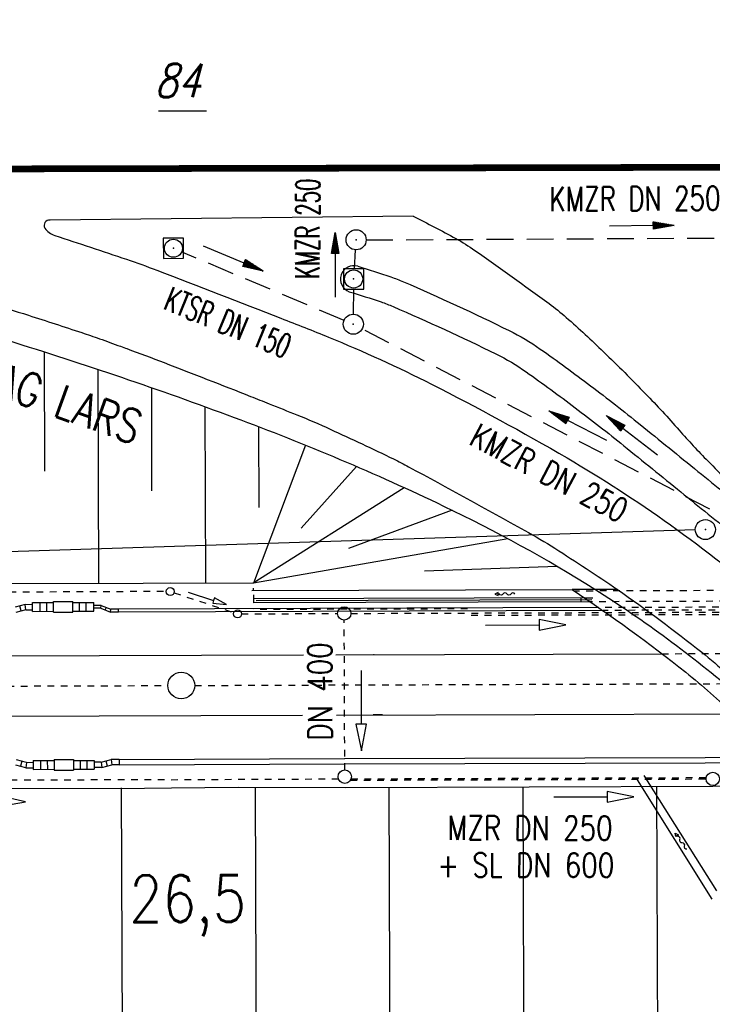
# Model space of a CAD drawing. Extents: x 0 to 1135, y 0 to 594.
# Tile 16 of 153: x 174 to 225, y 255 to 328. Entities that reach past the tile are written whole.
import ezdxf
from ezdxf.enums import TextEntityAlignment as Align

# ---------------------------------------------------------------- set-up
doc = ezdxf.new("R2010")
doc.units = 0
doc.header["$LTSCALE"] = 2
doc.header["$MEASUREMENT"] = 0
for name, pattern in [('ACAD_ISO03W100', [0.5, 0.25, -0.25]), ('ACAD_ISO05W100', [0.5, 0.25, -0.25]), ('AUSGEZOGEN', [0]), ('EinAusfädelung', [3.5, 2.5, -1]), ('GESTRICH-X2', [1.5, 1, -0.5]), ('STRICHLINIEX2', [0.5, 0.25, -0.25])]:
    doc.linetypes.add(name, pattern=pattern)
doc.layers.get('0').update_dxf_attribs({"color": 8, "linetype": 'AUSGEZOGEN'})
for name, color, linetype in [('Andere_Planungen', 15, 'CONTINUOUS'), ('Bahnachse', 7, 'CONTINUOUS'), ('BAUWOTOP', 250, 'AUSGEZOGEN'), ('Boeschungen', 15, 'CONTINUOUS'), ('BW-SCHRIFT', 8, 'AUSGEZOGEN'), ('Böschungen', 15, 'CONTINUOUS'), ('Durchlaesse', 15, 'CONTINUOUS'), ('EINAUSF', 8, 'EinAusfädelung'), ('FBRTOP', 8, 'AUSGEZOGEN'), ('FLSTNR-BAB', 7, 'AUSGEZOGEN'), ('Gleisachsen', 7, 'CONTINUOUS'), ('GRENZL-BAB', 7, 'AUSGEZOGEN'), ('GRENZP-BAB', 7, 'AUSGEZOGEN'), ('Ingenieurbauwerke', 15, 'CONTINUOUS'), ('Kabelanlagen', 15, 'CONTINUOUS'), ('KANAL', 200, 'GESTRICH-X2'), ('LAERMWAND', 8, 'AUSGEZOGEN'), ('MULDE', 8, 'AUSGEZOGEN'), ('PFEIL', 200, 'CONTINUOUS'), ('PFEILTOP', 8, 'AUSGEZOGEN'), ('SCHSYMBOL', 200, 'AUSGEZOGEN'), ('TEXTO', 200, 'CONTINUOUS'), ('Tiefenentwaesserung_und_Sammell', 15, 'CONTINUOUS')]:
    doc.layers.add(name, color=color, linetype=linetype)
doc.styles.add('ROMANS', font='romans.shx', dxfattribs={"width": 0.8})

# ---------------------------------------------------------------- blocks, each defined once
blk = doc.blocks.new('BSL_70')
at = {"layer": 'Ingenieurbauwerke', "color": 7, "linetype": 'Continuous'}
for p, q in [((204.762, 185.478), (204.641, 185.238)), ((204.881, 185.237), (204.762, 185.478)), ((204.641, 185.238), (204.881, 185.237)), ((204.761, 185.162), (204.761, 185.238))]:
    blk.add_line(p, q, dxfattribs=at)
blk.add_lwpolyline([(204.756, 183.981, 0.571882), (204.757, 184.276, -0.571882), (204.759, 184.572, 0.571882), (204.76, 184.867, -0.571882), (204.761, 185.162)], format="xyb", dxfattribs=at)
blk = doc.blocks.new('BSL_73')
at = {"layer": 'Ingenieurbauwerke', "color": 7, "linetype": 'Continuous'}
for p, q in [((186.602, 172.02), (186.868, 172.061)), ((186.868, 172.061), (186.741, 171.825)), ((186.741, 171.825), (186.602, 172.02)), ((186.611, 171.879), (186.672, 171.922))]:
    blk.add_line(p, q, dxfattribs=at)
blk.add_lwpolyline([(185.647, 171.195, -0.571882), (185.888, 171.366, 0.571882), (186.129, 171.537, -0.571882), (186.37, 171.708, 0.571882), (186.611, 171.879)], format="xyb", dxfattribs=at)
blk = doc.blocks.new('GST')
at = {"color": 0}
blk.add_circle((0, 0), 0.75, dxfattribs=at)
blk.add_point((0, 0), dxfattribs=at)
blk = doc.blocks.new('10')
blk.add_blockref('GST', (0, 0))
blk = doc.blocks.new('20')
blk.add_lwpolyline([(-0.754, -0.751), (0.754, -0.751), (0.754, 0.75), (-0.754, 0.75)], close=True)
blk.add_circle((0, 0), 0.676)
blk.add_point((0, 0))
blk = doc.blocks.new('PFEIL2')
at = {"color": 0}
for p, q in [((0.88, 0.002), (-2.401, -0.012)), ((0.881, -0.271), (0.879, 0.276)), ((0.879, 0.276), (2.429, 0.009)), ((0.911, 0.27), (0.879, 0.265)), ((0.965, 0.261), (0.879, 0.246)), ((1.019, 0.252), (0.879, 0.228)), ((1.073, 0.242), (0.879, 0.209)), ((1.127, 0.233), (0.879, 0.191)), ((1.181, 0.224), (0.879, 0.172)), ((1.235, 0.214), (0.879, 0.154)), ((1.289, 0.205), (0.879, 0.135)), ((1.343, 0.196), (0.879, 0.117)), ((1.397, 0.187), (0.879, 0.098)), ((1.451, 0.177), (0.879, 0.08)), ((1.505, 0.168), (0.879, 0.061)), ((1.559, 0.159), (0.88, 0.043)), ((1.613, 0.149), (0.88, 0.024)), ((1.668, 0.14), (0.88, 0.006)), ((1.722, 0.131), (0.88, -0.013)), ((1.776, 0.121), (0.88, -0.031)), ((1.83, 0.112), (0.88, -0.05)), ((1.884, 0.103), (0.88, -0.068)), ((1.938, 0.094), (0.88, -0.087)), ((1.992, 0.084), (0.88, -0.105)), ((2.046, 0.075), (0.88, -0.124)), ((2.1, 0.066), (0.88, -0.142)), ((2.154, 0.056), (0.88, -0.161)), ((2.208, 0.047), (0.88, -0.179)), ((2.262, 0.038), (0.881, -0.198)), ((2.316, 0.029), (0.881, -0.216)), ((2.37, 0.019), (0.881, -0.235)), ((2.424, 0.01), (0.881, -0.253)), ((2.429, 0.009), (0.881, -0.271))]:
    blk.add_line(p, q, dxfattribs=at)

msp = doc.modelspace()

# ---------------------------------------------------------------- linework, layer by layer
at = {"layer": 'Andere_Planungen', "linetype": 'Continuous'}
for points in [[(175.508, 303.613), (175.533, 294.716)], [(175.508, 303.613), (175.533, 294.716)], [(179.512, 302.307), (179.555, 286.347)], [(179.512, 302.307), (179.555, 286.347)], [(183.516, 300.942), (183.537, 293.236)], [(183.516, 300.942), (183.537, 293.236)], [(187.52, 299.518), (187.555, 286.369)], [(187.52, 299.518), (187.555, 286.369)], [(191.524, 298.031), (191.54, 291.994)], [(191.524, 298.031), (191.54, 291.994)]]:
    msp.add_lwpolyline(points, dxfattribs=at)
at = {"layer": 'Bahnachse', "linetype": 'ACAD_ISO05W100'}
for p, q in [((86.752, 278.373), (184.751, 278.707)), ((86.752, 278.373), (184.751, 278.707)), ((186.751, 278.714), (227.818, 278.854)), ((186.751, 278.714), (227.818, 278.854))]:
    msp.add_line(p, q, dxfattribs=at)
at = {"layer": 'Bahnachse', "linetype": 'Continuous'}
msp.add_circle((185.751, 278.71), 1, dxfattribs=at)
msp.add_circle((185.751, 278.71), 1, dxfattribs=at)
at = {"layer": 'BAUWOTOP'}
msp.add_line((218.347, 285.881), (214.957, 285.87), dxfattribs=at)
msp.add_line((218.347, 285.881), (214.957, 285.87), dxfattribs=at)
for points in [[(214.957, 285.87, -0.022497), (223.452, 279.695, -0.025886), (227.062, 276.495, -0.001901), (231.704, 271.894, -0.000827), (231.924, 271.674, -0.005688)], [(214.957, 285.87, -0.022497), (223.452, 279.695, -0.025886), (227.062, 276.495, -0.001901), (231.704, 271.894, -0.000827), (231.924, 271.674, -0.005688)], [(218.347, 285.881, -0.016548), (224.644, 281.189, -0.025886), (228.402, 277.857, -0.001901), (233.054, 273.247, -0.005688), (234.585, 271.683, -0.021447)], [(218.347, 285.881, -0.016548), (224.644, 281.189, -0.025886), (228.402, 277.857, -0.001901), (233.054, 273.247, -0.005688), (234.585, 271.683, -0.021447)]]:
    msp.add_lwpolyline(points, format="xyb", dxfattribs=at)
at = {"layer": 'Boeschungen'}
for p, q in [((195.028, 296.649), (191.14, 286.355)), ((195.028, 296.649), (191.14, 286.355)), ((198.84, 295.055), (194.718, 290.456)), ((198.84, 295.055), (194.718, 290.456)), ((202.418, 293.468), (191.123, 286.355)), ((202.418, 293.468), (191.123, 286.355)), ((205.995, 291.792), (198.246, 288.939)), ((205.995, 291.792), (198.246, 288.939)), ((210.141, 289.674), (191.14, 286.355)), ((210.141, 289.674), (191.14, 286.355)), ((213.844, 287.588), (203.927, 287.252)), ((213.844, 287.588), (203.927, 287.252))]:
    msp.add_line(p, q, dxfattribs=at)
at = {"layer": 'Böschungen', "linetype": 'Continuous'}
for points in [[(25, 285.832), (32.95, 285.866), (37.951, 285.847), (57.952, 285.921), (82.954, 286.026), (107.956, 286.081), (117.957, 286.144), (132.958, 286.187), (153.959, 286.277), (157.96, 286.292), (182.912, 286.346), (184.912, 286.379), (191.14, 286.355)], [(25, 285.832), (32.95, 285.866), (37.951, 285.847), (57.952, 285.921), (82.954, 286.026), (107.956, 286.081), (117.957, 286.144), (132.958, 286.187), (153.959, 286.277), (157.96, 286.292), (182.912, 286.346), (184.912, 286.379), (191.14, 286.355)], [(25, 270.531), (32.998, 270.565), (37.999, 270.546), (58.001, 270.62), (83.002, 270.725), (108.004, 270.83), (118.005, 270.842), (133.006, 270.885), (154.007, 270.976), (158.008, 270.991), (183.01, 271.046), (185.01, 271.078), (190.01, 271.109), (198.011, 271.089), (225.463, 271.184), (229.964, 271.207)], [(25, 270.531), (32.998, 270.565), (37.999, 270.546), (58.001, 270.62), (83.002, 270.725), (108.004, 270.83), (118.005, 270.842), (133.006, 270.885), (154.007, 270.976), (158.008, 270.991), (183.01, 271.046), (185.01, 271.078), (190.01, 271.109), (198.011, 271.089), (225.463, 271.184), (229.964, 271.207)], [(181.259, 271.068), (181.453, 222.114)], [(181.259, 271.068), (181.453, 222.114)], [(191.26, 271.104), (191.438, 220.026)], [(191.26, 271.104), (191.438, 220.026)], [(201.261, 271.1), (201.425, 220.938)], [(201.261, 271.1), (201.425, 220.938)], [(211.262, 271.135), (211.43, 223.75)], [(211.262, 271.135), (211.43, 223.75)], [(221.262, 271.169), (221.436, 226.563)], [(221.262, 271.169), (221.436, 226.563)]]:
    msp.add_lwpolyline(points, dxfattribs=at)
at = {"layer": 'Durchlaesse', "linetype": 'ACAD_ISO03W100'}
msp.add_line((197.967, 272.402), (197.929, 283.59), dxfattribs=at)
msp.add_line((197.967, 272.402), (197.929, 283.59), dxfattribs=at)
at = {"layer": 'Durchlaesse', "linetype": 'Continuous'}
msp.add_lwpolyline([(199.187, 279.824), (199.201, 275.824), (198.801, 275.823), (199.207, 273.824), (199.601, 275.825), (199.201, 275.824)], dxfattribs=at)
msp.add_lwpolyline([(199.187, 279.824), (199.201, 275.824), (198.801, 275.823), (199.207, 273.824), (199.601, 275.825), (199.201, 275.824)], dxfattribs=at)
at = {"layer": 'EINAUSF', "const_width": 0.5, "flags": 128}
msp.add_lwpolyline([(25, 316.956), (159.89, 317.26), (175.932, 317.296)], dxfattribs=at)
msp.add_lwpolyline([(25, 316.956), (159.89, 317.26), (175.932, 317.296)], dxfattribs=at)
at = {"layer": 'FBRTOP'}
msp.add_line((203.068, 313.753), (175.941, 313.46), dxfattribs=at)
msp.add_line((203.068, 313.753), (175.941, 313.46), dxfattribs=at)
for points in [[(180.983, 349.608, 0.000056), (198.297, 349.654, -0.000026), (235.492, 349.755, -0.000211)], [(180.983, 349.608, 0.000056), (198.297, 349.654, -0.000026), (235.492, 349.755, -0.000211)], [(276.961, 178.756, -0.000007), (276.993, 196.849, -0.000085), (276.996, 198.264, -0.000014), (277.004, 202.155, -0.000025), (277.009, 204.317, -0.00065), (277.019, 206.986, -0.00017), (277.072, 217.228, -0.001042), (277.146, 226.797, -0.003095), (277.197, 230.018, -0.001096), (277.203, 230.262, -0.000238), (277.233, 231.381, -0.003789), (277.461, 237.89, -0.004257), (277.758, 243.68, -0.003133), (277.772, 243.889, -0.000465), (277.875, 245.3, -0.022037), (278.394, 249.672, -0.016615), (279.527, 255.398, -0.039321), (281.288, 260.948, -0.034775), (284.182, 266.859, -0.009284), (285.864, 269.642, -0.011153), (287.357, 271.9, -0.019777)], [(276.961, 178.756, -0.000007), (276.993, 196.849, -0.000085), (276.996, 198.264, -0.000014), (277.004, 202.155, -0.000025), (277.009, 204.317, -0.00065), (277.019, 206.986, -0.00017), (277.072, 217.228, -0.001042), (277.146, 226.797, -0.003095), (277.197, 230.018, -0.001096), (277.203, 230.262, -0.000238), (277.233, 231.381, -0.003789), (277.461, 237.89, -0.004257), (277.758, 243.68, -0.003133), (277.772, 243.889, -0.000465), (277.875, 245.3, -0.022037), (278.394, 249.672, -0.016615), (279.527, 255.398, -0.039321), (281.288, 260.948, -0.034775), (284.182, 266.859, -0.009284), (285.864, 269.642, -0.011153), (287.357, 271.9, -0.019777)], [(168.097, 308.079, -0.02126), (174.344, 306.358, -0.002046), (178.319, 305.062, -0.006165), (179.63, 304.61, -0.000571), (181.216, 304.04, -0.001903), (181.691, 303.867, -0.003577), (184.461, 302.821, -0.001526), (190.928, 300.303, -0.001276), (192.314, 299.754, -0.000849), (194.393, 298.921, -0.01131), (196.888, 297.85, -0.005881), (201.612, 295.627, -0.011672), (202.739, 295.048, -0.001493), (211.422, 290.29, -0.015657), (213.66, 288.961, -0.007265), (218.347, 285.881)], [(168.097, 308.079, -0.02126), (174.344, 306.358, -0.002046), (178.319, 305.062, -0.006165), (179.63, 304.61, -0.000571), (181.216, 304.04, -0.001903), (181.691, 303.867, -0.003577), (184.461, 302.821, -0.001526), (190.928, 300.303, -0.001276), (192.314, 299.754, -0.000849), (194.393, 298.921, -0.01131), (196.888, 297.85, -0.005881), (201.612, 295.627, -0.011672), (202.739, 295.048, -0.001493), (211.422, 290.29, -0.015657), (213.66, 288.961, -0.007265), (218.347, 285.881)]]:
    msp.add_lwpolyline(points, format="xyb", dxfattribs=at)
at = {"layer": 'FBRTOP', "const_width": 0.5}
msp.add_lwpolyline([(175.932, 317.296), (339.035, 317.665)], dxfattribs=at)
msp.add_lwpolyline([(175.932, 317.296), (339.035, 317.665)], dxfattribs=at)
at = {"layer": 'FBRTOP', "flags": 128}
for points in [[(203.068, 313.753, -0.012413), (206.268, 312.092, -0.026667), (207.694, 311.204, -0.005664), (213.23, 307.238, -0.023255), (214.521, 306.196, -0.010037), (217.302, 303.626, -0.008583), (220.44, 300.502, -0.012526), (222.947, 297.786, 0.014576), (225.111, 295.461, 0.018962), (228.042, 292.707, 0.03185), (229.945, 291.252, 0.005528), (230.457, 290.918, 0.000639), (234.924, 288.083, 0.004417), (236.821, 286.906, 0.002565), (240.114, 284.925)], [(203.068, 313.753, -0.012413), (206.268, 312.092, -0.026667), (207.694, 311.204, -0.005664), (213.23, 307.238, -0.023255), (214.521, 306.196, -0.010037), (217.302, 303.626, -0.008583), (220.44, 300.502, -0.012526), (222.947, 297.786, 0.014576), (225.111, 295.461, 0.018962), (228.042, 292.707, 0.03185), (229.945, 291.252, 0.005528), (230.457, 290.918, 0.000639), (234.924, 288.083, 0.004417), (236.821, 286.906, 0.002565), (240.114, 284.925)], [(176.295, 312.313, -0.004047), (181.646, 310.543, -0.009401), (183.928, 309.719, -0.001559), (193.201, 306.141, -0.004044), (196.761, 304.722, -0.020276), (204.442, 301.217, -0.014833), (214.579, 295.702, -0.023152), (222.301, 290.705, -0.022043), (229.905, 284.747, -0.018272), (233.521, 281.411, -0.007454), (241.95, 272.79, -0.027494), (244.034, 270.337, -0.012972), (248.013, 264.801)], [(176.295, 312.313, -0.004047), (181.646, 310.543, -0.009401), (183.928, 309.719, -0.001559), (193.201, 306.141, -0.004044), (196.761, 304.722, -0.020276), (204.442, 301.217, -0.014833), (214.579, 295.702, -0.023152), (222.301, 290.705, -0.022043), (229.905, 284.747, -0.018272), (233.521, 281.411, -0.007454), (241.95, 272.79, -0.027494), (244.034, 270.337, -0.012972), (248.013, 264.801)]]:
    msp.add_lwpolyline(points, format="xyb", dxfattribs=at)
at = {"layer": 'FBRTOP'}
for centre, radius, start, end in [((175.897, 313.063), 0.399, 83.61706, 208.98735), ((175.897, 313.063), 0.399, 83.61706, 208.98735), ((176.765, 313.724), 1.488, 215.08458, 251.57145), ((176.765, 313.724), 1.488, 215.08458, 251.57145)]:
    msp.add_arc(centre, radius, start, end, dxfattribs=at)
at = {"layer": 'FLSTNR-BAB'}
msp.add_line((184.055, 321.634), (187.64, 321.634), dxfattribs=at)
msp.add_line((184.055, 321.634), (187.64, 321.634), dxfattribs=at)
at = {"layer": 'Gleisachsen', "linetype": 'Continuous'}
for p, q in [((98.934, 280.665), (194.879, 280.992)), ((98.934, 280.665), (194.879, 280.992)), ((197.3, 281), (221.655, 281.083)), ((197.3, 281), (221.655, 281.083)), ((200.161, 281.009), (200.102, 281.009)), ((200.161, 281.009), (200.102, 281.009)), ((98.949, 276.165), (194.811, 276.491)), ((98.949, 276.165), (194.811, 276.491)), ((197.346, 276.5), (227, 276.601)), ((197.346, 276.5), (227, 276.601)), ((200.798, 276.512), (200.093, 276.509)), ((200.798, 276.512), (200.093, 276.509))]:
    msp.add_line(p, q, dxfattribs=at)
at = {"layer": 'Gleisachsen', "linetype": 'ACAD_ISO03W100'}
msp.add_line((221.655, 281.083), (297.939, 281.342), dxfattribs=at)
msp.add_line((221.655, 281.083), (297.939, 281.342), dxfattribs=at)
at = {"layer": 'GRENZL-BAB'}
msp.add_line((224.163, 290.329), (153.374, 288.074), dxfattribs=at)
msp.add_line((224.163, 290.329), (153.374, 288.074), dxfattribs=at)
at = {"layer": 'Ingenieurbauwerke', "linetype": 'ACAD_ISO03W100'}
for p, q in [((303.517, 286.061), (215.137, 285.761)), ((303.517, 286.061), (215.137, 285.761)), ((302.481, 285.258), (216.323, 284.965)), ((302.481, 285.258), (216.323, 284.965)), ((207.142, 284.433), (191.142, 284.379)), ((207.142, 284.433), (191.142, 284.379)), ((301.92, 284.256), (207.143, 283.933)), ((301.92, 284.256), (207.143, 283.933))]:
    msp.add_line(p, q, dxfattribs=at)
at = {"layer": 'Ingenieurbauwerke', "linetype": 'Continuous'}
for p, q in [((214.987, 285.86), (191.014, 285.778)), ((214.987, 285.86), (191.014, 285.778)), ((191.137, 285.779), (191.136, 285.979)), ((191.137, 285.779), (191.136, 285.979)), ((191.138, 285.479), (191.14, 284.879)), ((191.138, 285.479), (191.14, 284.879)), ((215.882, 285.263), (191.139, 285.179)), ((215.882, 285.263), (191.139, 285.179)), ((216.323, 284.965), (191.14, 284.879)), ((216.323, 284.965), (191.14, 284.879)), ((216.44, 285.115), (191.339, 285.029)), ((216.44, 285.115), (191.339, 285.029)), ((215.64, 284.962), (215.639, 285.262)), ((215.64, 284.962), (215.639, 285.262)), ((215.882, 285.263), (216.504, 285.265)), ((215.882, 285.263), (216.504, 285.265)), ((220.132, 284.978), (220.162, 285.018)), ((220.132, 284.978), (220.162, 285.018)), ((225.433, 262.766), (219.837, 271.659)), ((225.433, 262.766), (219.837, 271.659)), ((225.763, 263.368), (220.345, 271.978)), ((225.763, 263.368), (220.345, 271.978))]:
    msp.add_line(p, q, dxfattribs=at)
at = {"layer": 'Kabelanlagen', "linetype": 'Continuous'}
for p, q in [((174.082, 284.77), (173.337, 284.568)), ((174.082, 284.77), (173.337, 284.568)), ((173.789, 284.276), (173.684, 284.662)), ((173.789, 284.276), (173.684, 284.662)), ((174.082, 284.77), (174.639, 284.772)), ((174.082, 284.77), (174.639, 284.772)), ((174.136, 284.37), (174.082, 284.77)), ((174.136, 284.37), (174.082, 284.77)), ((174.639, 284.897), (176.199, 284.903)), ((174.639, 284.897), (176.199, 284.903)), ((174.641, 284.247), (174.639, 284.897)), ((174.641, 284.247), (174.639, 284.897)), ((175.201, 284.249), (175.199, 284.899)), ((175.201, 284.249), (175.199, 284.899)), ((175.701, 284.251), (175.699, 284.901)), ((175.701, 284.251), (175.699, 284.901)), ((176.198, 284.978), (177.648, 284.983)), ((176.198, 284.978), (177.648, 284.983)), ((176.201, 284.178), (176.198, 284.978)), ((176.201, 284.178), (176.198, 284.978)), ((177.651, 284.183), (177.648, 284.983)), ((177.651, 284.183), (177.648, 284.983)), ((177.649, 284.908), (179.209, 284.913)), ((177.649, 284.908), (179.209, 284.913)), ((178.151, 284.26), (178.149, 284.91)), ((178.151, 284.26), (178.149, 284.91)), ((178.651, 284.261), (178.649, 284.911)), ((178.651, 284.261), (178.649, 284.911)), ((179.211, 284.263), (179.209, 284.913)), ((179.211, 284.263), (179.209, 284.913)), ((179.754, 284.695), (179.209, 284.693)), ((179.754, 284.695), (179.209, 284.693)), ((179.727, 284.485), (179.754, 284.695)), ((179.727, 284.485), (179.754, 284.695)), ((179.754, 284.695), (180.489, 284.402)), ((179.754, 284.695), (180.489, 284.402)), ((174.136, 284.37), (173.391, 284.168)), ((174.136, 284.37), (173.391, 284.168)), ((174.136, 284.37), (174.641, 284.372)), ((174.136, 284.37), (174.641, 284.372)), ((174.641, 284.247), (176.201, 284.253)), ((174.641, 284.247), (176.201, 284.253)), ((176.201, 284.178), (177.651, 284.183)), ((176.201, 284.178), (177.651, 284.183)), ((177.651, 284.258), (179.211, 284.263)), ((177.651, 284.258), (179.211, 284.263)), ((179.727, 284.485), (179.21, 284.483)), ((179.727, 284.485), (179.21, 284.483)), ((179.727, 284.485), (180.462, 284.193)), ((179.727, 284.485), (180.462, 284.193)), ((180.076, 284.346), (180.128, 284.546)), ((180.076, 284.346), (180.128, 284.546)), ((180.462, 284.193), (180.489, 284.402)), ((180.462, 284.193), (180.489, 284.402)), ((181.071, 284.195), (180.462, 284.193)), ((181.071, 284.195), (180.462, 284.193)), ((181.071, 284.405), (180.489, 284.402)), ((181.071, 284.405), (180.489, 284.402)), ((216.964, 284.525), (181.07, 284.405)), ((216.964, 284.525), (181.07, 284.405)), ((181.071, 284.195), (181.07, 284.405)), ((181.071, 284.195), (181.07, 284.405)), ((217.266, 284.316), (181.071, 284.195)), ((217.266, 284.316), (181.071, 284.195)), ((174.176, 272.971), (173.429, 273.168)), ((174.176, 272.971), (173.429, 273.168)), ((173.828, 273.063), (173.726, 272.676)), ((173.828, 273.063), (173.726, 272.676)), ((174.176, 272.971), (174.125, 272.571)), ((174.176, 272.971), (174.125, 272.571)), ((174.176, 272.971), (174.68, 272.973)), ((174.176, 272.971), (174.68, 272.973)), ((174.68, 273.098), (176.24, 273.103)), ((174.68, 273.098), (176.24, 273.103)), ((174.68, 273.098), (174.682, 272.448)), ((174.68, 273.098), (174.682, 272.448)), ((175.24, 273.1), (175.242, 272.45)), ((175.24, 273.1), (175.242, 272.45)), ((175.74, 273.101), (175.742, 272.451)), ((175.74, 273.101), (175.742, 272.451)), ((176.24, 273.178), (177.69, 273.183)), ((176.24, 273.178), (177.69, 273.183)), ((176.24, 273.178), (176.243, 272.378)), ((176.24, 273.178), (176.243, 272.378)), ((177.69, 273.183), (177.692, 272.383)), ((177.69, 273.183), (177.692, 272.383)), ((177.69, 273.108), (179.25, 273.114)), ((177.69, 273.108), (179.25, 273.114)), ((178.19, 273.11), (178.192, 272.46)), ((178.19, 273.11), (178.192, 272.46)), ((178.69, 273.112), (178.692, 272.462)), ((178.69, 273.112), (178.692, 272.462)), ((179.25, 273.114), (179.252, 272.464)), ((179.25, 273.114), (179.252, 272.464)), ((179.755, 272.99), (179.25, 272.989)), ((179.755, 272.99), (179.25, 272.989)), ((179.755, 272.99), (180.5, 273.193)), ((179.755, 272.99), (180.5, 273.193)), ((179.755, 272.99), (179.809, 272.591)), ((179.755, 272.99), (179.809, 272.591)), ((180.102, 273.085), (180.207, 272.699)), ((180.102, 273.085), (180.207, 272.699)), ((181.11, 273.195), (180.5, 273.193)), ((181.11, 273.195), (180.5, 273.193)), ((180.5, 273.193), (180.554, 272.793)), ((180.5, 273.193), (180.554, 272.793)), ((181.111, 272.795), (180.554, 272.793)), ((181.111, 272.795), (180.554, 272.793)), ((181.11, 273.195), (197.964, 273.252)), ((181.11, 273.195), (197.964, 273.252)), ((181.11, 273.195), (181.111, 272.795)), ((181.11, 273.195), (181.111, 272.795)), ((181.111, 272.795), (197.965, 272.852)), ((181.111, 272.795), (197.965, 272.852)), ((197.947, 273.252), (224.892, 273.344)), ((197.947, 273.252), (224.892, 273.344)), ((197.965, 272.852), (224.893, 272.944)), ((197.965, 272.852), (224.893, 272.944)), ((224.892, 273.344), (230.424, 273.362)), ((224.892, 273.344), (230.424, 273.362)), ((224.893, 272.944), (230.824, 272.964)), ((224.893, 272.944), (230.824, 272.964)), ((174.125, 272.571), (173.378, 272.768)), ((174.125, 272.571), (173.378, 272.768)), ((174.125, 272.571), (174.682, 272.573)), ((174.125, 272.571), (174.682, 272.573)), ((174.682, 272.448), (176.242, 272.453)), ((174.682, 272.448), (176.242, 272.453)), ((176.243, 272.378), (177.692, 272.383)), ((176.243, 272.378), (177.692, 272.383)), ((177.692, 272.458), (179.252, 272.464)), ((177.692, 272.458), (179.252, 272.464)), ((179.809, 272.591), (179.252, 272.589)), ((179.809, 272.591), (179.252, 272.589)), ((179.809, 272.591), (180.554, 272.793)), ((179.809, 272.591), (180.554, 272.793))]:
    msp.add_line(p, q, dxfattribs=at)
at = {"layer": 'Kabelanlagen', "linetype": 'ACAD_ISO03W100'}
for p, q in [((301.917, 284.807), (216.964, 284.525)), ((301.917, 284.807), (216.964, 284.525)), ((301.657, 284.597), (217.266, 284.316)), ((301.657, 284.597), (217.266, 284.316))]:
    msp.add_line(p, q, dxfattribs=at)
at = {"layer": 'KANAL'}
for p, q in [((199.564, 311.983), (247.165, 312.24)), ((197.922, 305.967), (185.861, 311.055)), ((198.687, 309.804), (198.765, 311.245)), ((198.62, 306.436), (198.635, 308.327)), ((230.568, 289.123), (199.284, 305.332))]:
    msp.add_line(p, q, dxfattribs=at)
at = {"layer": 'LAERMWAND'}
msp.add_lwpolyline([(249.135, 208.818), (248.577, 245.338, 0.117141), (247.169, 251.625), (242.301, 258.891, 0.004883), (240.537, 261.461, 0.001948), (234.931, 269.391, 0.006672), (233.255, 271.678, 0.054412), (227.243, 278.072, 0.036244), (216.652, 285.876, 0.02945), (205.377, 292.089, 0.02232), (189.738, 298.704, 0.013833), (172.805, 304.463, 0.043082), (167.184, 305.685, 0.016066), (158.845, 306.487, -0.015568), (150.239, 307.305, -0.008142), (145.029, 308.052, 0.027615), (143.484, 308.212, 0.009491), (141.506, 308.269, 0.000762), (116.873, 308.482, 0.000323), (112.673, 308.509, 0.000021), (48.917, 308.876, 0.005084), (25.101, 308.77, 0.000006), (25, 308.769)], format="xyb", dxfattribs=at)
msp.add_lwpolyline([(249.135, 208.818), (248.577, 245.338, 0.117141), (247.169, 251.625), (242.301, 258.891, 0.004883), (240.537, 261.461, 0.001948), (234.931, 269.391, 0.006672), (233.255, 271.678, 0.054412), (227.243, 278.072, 0.036244), (216.652, 285.876, 0.02945), (205.377, 292.089, 0.02232), (189.738, 298.704, 0.013833), (172.805, 304.463, 0.043082), (167.184, 305.685, 0.016066), (158.845, 306.487, -0.015568), (150.239, 307.305, -0.008142), (145.029, 308.052, 0.027615), (143.484, 308.212, 0.009491), (141.506, 308.269, 0.000762), (116.873, 308.482, 0.000323), (112.673, 308.509, 0.000021), (48.917, 308.876, 0.005084), (25.101, 308.77, 0.000006), (25, 308.769)], format="xyb", dxfattribs=at)
at = {"layer": 'MULDE'}
for points in [[(152.664, 353.272, -0.00005), (129.599, 353.243, 0.000122)], [(152.664, 353.272, -0.00005), (129.599, 353.243, 0.000122)], [(198.939, 310.014, -0.007813), (201.414, 309.221, -0.020386), (202.344, 308.864, -0.012265), (210.254, 305.218, -0.039523), (212.581, 303.837, -0.008214), (216.335, 301.095, -0.008101), (220.048, 298.192, -0.000182), (224.362, 294.702, -0.000194), (228.415, 291.42, -0.000734), (229.694, 290.379, -0.000131), (236.857, 284.534, -0.030936), (239.091, 282.468, -0.014488), (243.437, 277.644)], [(198.939, 310.014, -0.007813), (201.414, 309.221, -0.020386), (202.344, 308.864, -0.012265), (210.254, 305.218, -0.039523), (212.581, 303.837, -0.008214), (216.335, 301.095, -0.008101), (220.048, 298.192, -0.000182), (224.362, 294.702, -0.000194), (228.415, 291.42, -0.000734), (229.694, 290.379, -0.000131), (236.857, 284.534, -0.030936), (239.091, 282.468, -0.014488), (243.437, 277.644)], [(198.299, 308.12, -0.007763), (200.685, 307.354, -0.020322), (201.579, 307.011, -0.01233), (209.255, 303.474, -0.039493), (211.528, 302.126, -0.008244), (215.184, 299.456, -0.008097), (218.815, 296.617, -0.000186), (223.086, 293.162, -0.000195), (227.154, 289.867, -0.000733), (228.421, 288.837, -0.000131), (235.497, 283.063, -0.030936), (237.7, 281.024, -0.014478), (241.991, 276.263)], [(198.299, 308.12, -0.007763), (200.685, 307.354, -0.020322), (201.579, 307.011, -0.01233), (209.255, 303.474, -0.039493), (211.528, 302.126, -0.008244), (215.184, 299.456, -0.008097), (218.815, 296.617, -0.000186), (223.086, 293.162, -0.000195), (227.154, 289.867, -0.000733), (228.421, 288.837, -0.000131), (235.497, 283.063, -0.030936), (237.7, 281.024, -0.014478), (241.991, 276.263)]]:
    msp.add_lwpolyline(points, format="xyb", dxfattribs=at)
msp.add_arc((198.641, 309.059), 1, 72.67432, 249.98359, dxfattribs=at)
msp.add_arc((198.641, 309.059), 1, 72.67432, 249.98359, dxfattribs=at)
at = {"layer": 'Tiefenentwaesserung_und_Sammell', "linetype": 'ACAD_ISO03W100'}
for points in [[(118.26, 285.495), (132.918, 285.586), (153.92, 285.626), (157.92, 285.641), (184.622, 285.754)], [(118.26, 285.495), (132.918, 285.586), (153.92, 285.626), (157.92, 285.641), (184.622, 285.754)], [(185.207, 285.634), (189.672, 284.152)], [(185.207, 285.634), (189.672, 284.152)], [(190.257, 284.061), (197.427, 284.088)], [(190.257, 284.061), (197.427, 284.088)], [(198.427, 284.091), (225.453, 284.186), (229.953, 284.208), (237.913, 284.238)], [(198.427, 284.091), (225.453, 284.186), (229.953, 284.208), (237.913, 284.238)], [(118.495, 271.445), (132.996, 271.535), (153.998, 271.576), (157.998, 271.591), (182.999, 271.696), (185, 271.678), (190, 271.709), (197.497, 271.737)], [(118.495, 271.445), (132.996, 271.535), (153.998, 271.576), (157.998, 271.591), (182.999, 271.696), (185, 271.678), (190, 271.709), (197.497, 271.737)], [(198.442, 271.74), (224.979, 271.833)], [(198.442, 271.74), (224.979, 271.833)]]:
    msp.add_lwpolyline(points, dxfattribs=at)
at = {"layer": 'Tiefenentwaesserung_und_Sammell', "linetype": 'Continuous'}
for points in [[(186.266, 285.678), (188.169, 285.06), (188.107, 284.87), (189.12, 284.751), (188.23, 285.25), (188.169, 285.06)], [(186.266, 285.678), (188.169, 285.06), (188.107, 284.87), (189.12, 284.751), (188.23, 285.25), (188.169, 285.06)], [(208.492, 283.221), (212.492, 283.234), (212.493, 282.834), (214.492, 283.241), (212.49, 283.634), (212.492, 283.234)], [(208.492, 283.221), (212.492, 283.234), (212.493, 282.834), (214.492, 283.241), (212.49, 283.634), (212.492, 283.234)], [(213.579, 270.385), (217.579, 270.399), (217.581, 269.999), (219.579, 270.406), (217.578, 270.799), (217.579, 270.399)], [(213.579, 270.385), (217.579, 270.399), (217.581, 269.999), (219.579, 270.406), (217.578, 270.799), (217.579, 270.399)], [(168.104, 270.119), (172.103, 270.063), (172.098, 269.663), (174.103, 270.035), (172.109, 270.463), (172.103, 270.063)], [(168.104, 270.119), (172.103, 270.063), (172.098, 269.663), (174.103, 270.035), (172.109, 270.463), (172.103, 270.063)]]:
    msp.add_lwpolyline(points, dxfattribs=at)
at = {"layer": 'Tiefenentwaesserung_und_Sammell', "linetype": 'STRICHLINIEX2'}
msp.add_lwpolyline([(198.395, 271.64), (224.969, 271.733)], dxfattribs=at)
msp.add_lwpolyline([(198.395, 271.64), (224.969, 271.733)], dxfattribs=at)
at = {"layer": 'Tiefenentwaesserung_und_Sammell', "linetype": 'Continuous'}
for centre, radius in [((184.922, 285.729), 0.3), ((184.922, 285.729), 0.3), ((197.927, 284.09), 0.5), ((197.927, 284.09), 0.5), ((189.957, 284.06), 0.3), ((189.957, 284.06), 0.3), ((197.969, 271.902), 0.5), ((197.969, 271.902), 0.5), ((225.469, 271.735), 0.5), ((225.469, 271.735), 0.5)]:
    msp.add_circle(centre, radius, dxfattribs=at)

# ---------------------------------------------------------------- block references
at = {"layer": 'GRENZP-BAB'}
msp.add_blockref('GST', (224.913, 290.352), dxfattribs=at)
msp.add_blockref('GST', (224.913, 290.352), dxfattribs=at)
at = {"layer": 'Ingenieurbauwerke', "color": 15, "linetype": 'Continuous', "rotation": 90.1950899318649}
for name in ['BSL_70', 'BSL_70', 'BSL_73', 'BSL_73']:
    msp.add_blockref(name, (395.355, 81.414), dxfattribs=at)
at = {"layer": 'PFEIL'}
for p, rotation in [((220.143, 313.044), 0.3011595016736), ((197.251, 310.101), 89.55015950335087), ((189.637, 310.6), 337.1257595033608), ((215.381, 298.114), 152.5783595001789)]:
    msp.add_blockref('PFEIL2', p, dxfattribs=dict(at, rotation=rotation))
at = {"layer": 'PFEILTOP', "rotation": 142.3800885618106}
msp.add_blockref('PFEIL2', (219.432, 297.404), dxfattribs=at)
msp.add_blockref('PFEIL2', (219.432, 297.404), dxfattribs=at)
at = {"layer": 'SCHSYMBOL', "rotation": 0.1293595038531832}
for name, p in [('10', (198.819, 311.994)), ('10', (198.819, 311.994)), ('20', (185.162, 311.362)), ('20', (185.162, 311.362)), ('20', (198.632, 309.068)), ('20', (198.632, 309.068)), ('10', (198.606, 305.69)), ('10', (198.606, 305.69))]:
    msp.add_blockref(name, p, dxfattribs=at)

# ---------------------------------------------------------------- texts
at = {"layer": 'Bahnachse', "linetype": 'Continuous', "style": 'ROMANS', "oblique": 0, "width": 0.8337}
msp.add_text('26,5', height=3.5, rotation=0.19509, dxfattribs=at).set_placement((181.858, 261.03))
msp.add_text('26,5', height=3.5, rotation=0.19509, dxfattribs=at).set_placement((181.858, 261.03))
at = {"layer": 'BW-SCHRIFT', "style": 'ROMANS', "width": 0.8}
msp.add_text('DB AG LARS', height=2.5, rotation=340.33417, dxfattribs=at).set_placement((166.967, 302.137))
at = {"layer": 'Durchlaesse', "linetype": 'Continuous', "style": 'ROMANS', "oblique": 0, "width": 0.8}
msp.add_text('DN 400', height=1.8, rotation=90.19509, dxfattribs=at).set_placement((197.03, 274.596))
msp.add_text('DN 400', height=1.8, rotation=90.19509, dxfattribs=at).set_placement((197.03, 274.596))
at = {"layer": 'FLSTNR-BAB', "style": 'ROMANS', "oblique": 15, "width": 0.8}
msp.add_text('84', height=2.5, dxfattribs=at).set_placement((183.76, 322.638))
msp.add_text('84', height=2.5, dxfattribs=at).set_placement((183.76, 322.638))
at = {"layer": 'TEXTO', "style": 'ROMANS'}
for s, rotation, width, p in [('KMZR 250', 89.55016, 0.6, (196.09, 312.812)), ('KMZR DN 250', 0.30116, 0.75, (219.655, 314.166)), ('KTSR DN 150', 337.62455, 0.6, (188.9, 304.982)), ('KMZR DN 250', 332.28877, 0.75, (212.824, 293.786))]:
    msp.add_text(s, height=1.8, rotation=rotation, dxfattribs=dict(at, width=width)).set_placement(p, align=Align.CENTER)
at = {"layer": 'Tiefenentwaesserung_und_Sammell', "linetype": 'Continuous', "style": 'ROMANS', "oblique": 360, "width": 0.8}
for s, p in [('MZR DN 250', (205.64, 267.178)), ('MZR DN 250', (205.64, 267.178)), ('+ SL DN 600', (204.9, 264.409)), ('+ SL DN 600', (204.9, 264.409))]:
    msp.add_text(s, height=1.8, rotation=359.88866, dxfattribs=at).set_placement(p)

doc.saveas('drawing.dxf')
